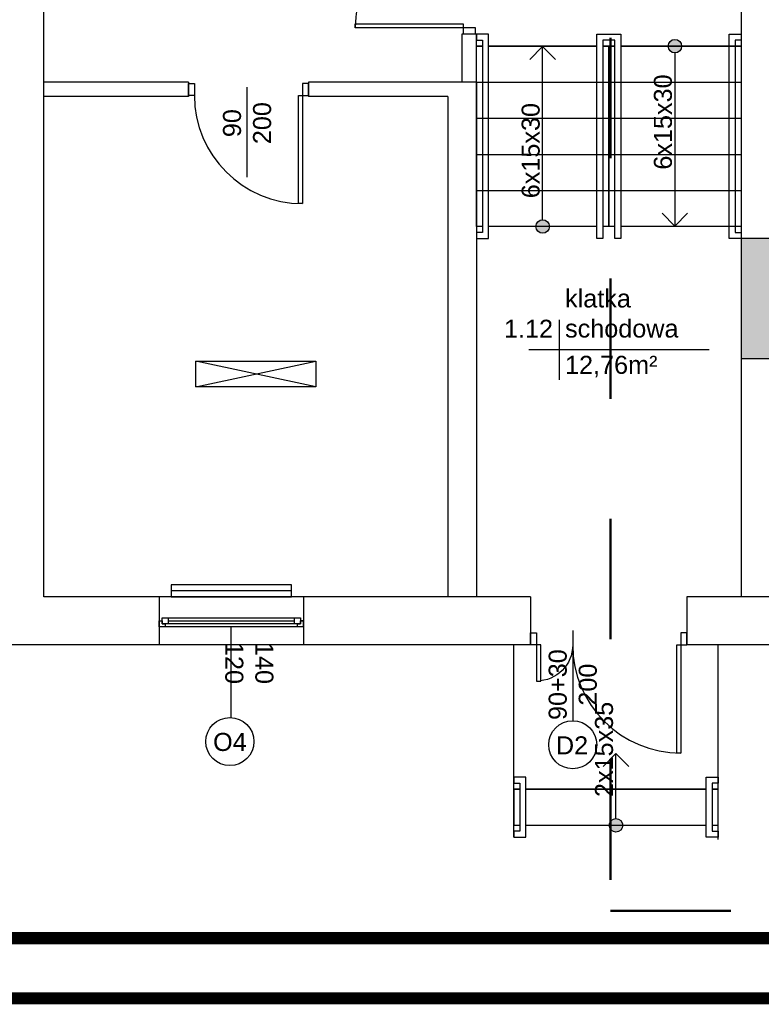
# Model space of a CAD drawing. Header units: millimetres. Extents: x 3698380 to 4312681, y 939872 to 1104488.
# Tile 3 of 93: x 3848815 to 3854984, y 1038441 to 1046630. Entities that reach past the tile are written whole.
import ezdxf
from ezdxf.enums import TextEntityAlignment as Align

# ---------------------------------------------------------------- set-up
doc = ezdxf.new("R2010")
doc.units = ezdxf.units.MM
doc.header["$LTSCALE"] = 10
doc.set_wipeout_variables(frame=1)
doc.linetypes.add('1', pattern=[2, 1, -1])
doc.linetypes.add('ACAD_ISO03W100', pattern=[30, 12, -18])
for name, color, linetype in [('__INST_opisy', 3, 'Continuous'), ('_wytyczne ele', 6, 'Continuous'), ('A_kreskowanie', 8, 'Continuous'), ('A_sc_istn', 252, 'Continuous'), ('A_sc_proj', 2, 'Continuous'), ('A_wymiary', 1, 'Continuous')]:
    doc.layers.add(name, color=color, linetype=linetype)
doc.layers.add('HVAC_zakres_opracowania', color=1, linetype='1', lineweight=50)
doc.styles.get("Standard").update_dxf_attribs({"font": 'arial.ttf'})
doc.linetypes.add('TRACKS', pattern='A,0.15,[130,ltypeshp.shx,S=0.25,R=0,X=0,Y=0],0.15', length=0.3)

# ---------------------------------------------------------------- blocks, each defined once
blk = doc.blocks.new('*U196')
blk.add_arc((0, 0), 900, 0, 90)
blk.add_wipeout([(0, 900), (35, 900), (35, 0), (0, 0)])
blk.add_wipeout([(0, 900), (35, 900), (35, 0), (0, 0)])
blk.add_wipeout([(0, 900), (35, 900), (35, 0), (0, 0)])
for points in [[(35, 900), (35, 0), (0, 0), (0, 900)], [(-50, -100), (0, -100), (0, 0), (-50, 0)]]:
    blk.add_lwpolyline(points, close=True)
blk = doc.blocks.new('*U192')
blk.add_arc((0, 0), 300, 0, 90)
blk.add_wipeout([(0, 300), (35, 300), (35, 0), (0, 0)])
blk.add_wipeout([(0, 300), (35, 300), (35, 0), (0, 0)])
blk.add_wipeout([(0, 300), (35, 300), (35, 0), (0, 0)])
for points in [[(35, 300), (35, 0), (0, 0), (0, 300)], [(-50, -100), (0, -100), (0, 0), (-50, 0)]]:
    blk.add_lwpolyline(points, close=True)
blk = doc.blocks.new('*U338')
at = {"color": 252}
blk.add_lwpolyline([(75, 0), (0, 0)], dxfattribs=at)
for tag, p in [('S', (30, 5)), ('H', (30, -20))]:
    blk.add_attdef(tag, text='', height=15, dxfattribs=at).set_placement(p, align=Align.CENTER)
blk = doc.blocks.new('*U460')
at = {"color": 252}
for p, q in [((-32.5, 20), (-37.5, 20)), ((-35, 15), (-35, 17.5)), ((-35, 17.5), (-32.5, 17.5)), ((-30, 17.5), (-35, 17.5)), ((-35, 17.5), (-35, 12.5)), ((-32.5, 17.5), (-32.5, 20)), ((77.5, 20), (-32.5, 20)), ((-30, 12.5), (-30, 17.5)), ((75, 17.5), (-30, 17.5)), ((80, 17.5), (75, 17.5)), ((75, 17.5), (75, 12.5)), ((82.5, 20), (77.5, 20)), ((77.5, 20), (77.5, 17.5)), ((77.5, 17.5), (80, 17.5)), ((80, 17.5), (80, 15)), ((80, 12.5), (80, 17.5)), ((-37.5, 15), (-35, 15)), ((-35, 12.5), (-30, 12.5)), ((-30, 15), (75, 15)), ((-30, 12.5), (75, 12.5)), ((-30, 12.5), (75, 12.5)), ((75, 12.5), (80, 12.5)), ((80, 15), (82.5, 15))]:
    blk.add_line(p, q, dxfattribs=at)
for points in [[(-37.5, 20), (-37.5, 15), (-35, 15)], [(82.5, 20), (82.5, 15), (80, 15)]]:
    blk.add_lwpolyline(points, dxfattribs=at)
blk = doc.blocks.new('*U203')
blk.add_lwpolyline([(90, 105), (240, 105), (240, -5), (90, -5)], close=True)
blk.add_wipeout([(80, 215), (85, 215), (85, 210), (245, 210), (245, 215), (250, 215), (250, 205), (80, 205)])
for points in [[(80, 215), (85, 215), (85, 210), (245, 210), (245, 215), (250, 215), (250, 205), (80, 205)], [(90, 215), (90, -5), (90, -5), (90, 215)], [(90, 215), (240, 215), (240, 105), (90, 105)]]:
    blk.add_lwpolyline(points, close=True)
for points in [[(250, 115), (250, 110), (85, 110), (85, 100), (250, 100), (250, 95), (80, 95), (80, 115)], [(80, -5), (85, -5), (85, 0), (245, 0), (245, -5), (250, -5), (250, 5), (80, 5)]]:
    blk.add_wipeout(points)
for points in [[(250, 110), (85, 110), (85, 100), (250, 100), (250, 95), (80, 95), (80, 115), (250, 115)], [(80, -5), (85, -5), (85, 0), (245, 0), (245, -5), (250, -5), (250, 5), (80, 5)]]:
    blk.add_lwpolyline(points, close=True)
blk = doc.blocks.new('*U211')
for points in [[(90, 135), (90, -35), (90, -35), (90, 135)], [(90, 135), (120, 135), (120, -35), (90, -35)]]:
    blk.add_lwpolyline(points, close=True)
for points in [[(80, 135), (85, 135), (85, 130), (125, 130), (125, 135), (130, 135), (130, 125), (80, 125)], [(80, -35), (85, -35), (85, -30), (125, -30), (125, -35), (130, -35), (130, -25), (80, -25)]]:
    blk.add_wipeout(points)
for points in [[(80, 135), (85, 135), (85, 130), (125, 130), (125, 135), (130, 135), (130, 125), (80, 125)], [(80, -35), (85, -35), (85, -30), (125, -30), (125, -35), (130, -35), (130, -25), (80, -25)]]:
    blk.add_lwpolyline(points, close=True)
blk = doc.blocks.new('*U210')
h = blk.add_hatch(color=256)
h.dxf.hatch_style = 1
h.paths.add_polyline_path([(5.61, 0, 1), (-5.61, 0, 1)])
at = {"linetype": 'ACAD_ISO03W100', "lineweight": 15}
for q in [(-49, 10.61), (-49, -10.61)]:
    blk.add_line((-59.61, 0), q, dxfattribs=at)
blk.add_line((-5.61, 0), (-59.61, 0))
at = {"ltscale": 100}
blk.add_circle((0, 0), 5.61, dxfattribs=at)
blk.add_attdef('OPIS_SCHODÓW', text='', height=15, rotation=180).set_placement((-63.11, -10), align=Align.MIDDLE_CENTER)
blk = doc.blocks.new('*U213')
h = blk.add_hatch(color=256)
h.dxf.hatch_style = 1
h.paths.add_polyline_path([(5.61, 0, 1), (-5.61, 0, 1)])
at = {"linetype": 'ACAD_ISO03W100', "lineweight": 15}
for q in [(-139, 10.61), (-139, -10.61)]:
    blk.add_line((-149.61, 0), q, dxfattribs=at)
blk.add_line((-5.61, 0), (-149.61, 0))
at = {"ltscale": 100}
blk.add_circle((0, 0), 5.61, dxfattribs=at)
blk.add_attdef('OPIS_SCHODÓW', text='', height=15).set_placement((-63.11, 10), align=Align.MIDDLE_CENTER)
blk = doc.blocks.new('*U202')
h = blk.add_hatch(color=256)
h.dxf.hatch_style = 1
h.paths.add_polyline_path([(5.61, 0, 1), (-5.61, 0, 1)])
at = {"linetype": 'ACAD_ISO03W100', "lineweight": 15}
for q in [(-139, 10.61), (-139, -10.61)]:
    blk.add_line((-149.61, 0), q, dxfattribs=at)
blk.add_line((-5.61, 0), (-149.61, 0))
at = {"ltscale": 100}
blk.add_circle((0, 0), 5.61, dxfattribs=at)
blk.add_attdef('OPIS_SCHODÓW', text='', height=15, rotation=180).set_placement((-63.11, -10), align=Align.MIDDLE_CENTER)
blk = doc.blocks.new('*U469')
at = {"color": 252}
for points in [[(35, 900), (35, 0), (0, 0), (0, 900)], [(-50, -100), (0, -100), (0, 0), (-50, 0)], [(950, 0), (950, -100), (900, -100), (900, 0)]]:
    blk.add_lwpolyline(points, close=True, dxfattribs=at)
blk.add_arc((0, 0), 900, 0, 90, dxfattribs=at)
blk = doc.blocks.new('*U259')
at = {"color": 252}
blk.add_lwpolyline([(75, 0), (0, 0)], dxfattribs=at)
for tag, p in [('H', (30, 20)), ('S', (30, -5))]:
    blk.add_attdef(tag, text='', height=15, rotation=180, dxfattribs=at).set_placement(p, align=Align.CENTER)
blk = doc.blocks.new('d')
at = {"layer": 'A_kreskowanie', "ltscale": 2}
h = blk.add_hatch(color=252, dxfattribs=at)
h.dxf.hatch_style = 1
h.paths.add_polyline_path([(3731432.76, 791007.02), (3731312.76, 791007.02), (3731312.76, 789647.02), (3731432.76, 789647.02)])
h.paths.add_polyline_path([(3732874.74, 789327.02), (3732874.74, 789347.02), (3731432.76, 789347.02), (3731432.76, 789227.02), (3732874.74, 789227.02)])
h.paths.add_polyline_path([(3732754.74, 789227.02), (3732634.74, 789227.02), (3732634.74, 789127.02), (3732754.74, 789127.02)])
h.paths.add_polyline_path([(3734281.53, 789347.02), (3733874.74, 789347.02), (3733874.74, 789227.02), (3734281.53, 789227.02)])
h.paths.add_polyline_path([(3734161.53, 791007.02), (3734041.53, 791007.02), (3734041.53, 790927.02), (3734041.53, 790357.02), (3734041.53, 789347.02), (3734161.53, 789347.02)])
h.paths.add_polyline_path([(3736381.9, 791007.02), (3736261.9, 791007.02), (3736261.9, 789347.02), (3735463.65, 789347.02), (3735314.74, 789347.02), (3735314.74, 789227.02), (3736381.9, 789227.02)])
h.paths.add_polyline_path([(3735583.65, 789227.02), (3735463.65, 789227.02), (3735463.65, 787727.02), (3735583.65, 787727.02)])
h.paths.add_polyline_path([(3732754.74, 788122.56), (3732634.74, 788122.56), (3732634.74, 787727.02), (3732754.74, 787727.02)])
h.paths.add_polyline_path([(3731432.76, 789527.02), (3731312.76, 789527.02), (3731312.76, 787727.02), (3731432.76, 787727.02)])
h.paths.add_polyline_path([(3730049.12, 787727.02), (3729235.08, 787727.02), (3729235.08, 787627.02), (3729285.08, 787627.02), (3729285.08, 787527.02, 0.0278424), (3729290.65, 787427.02), (3730049.12, 787427.02)])
h.paths.add_polyline_path([(3729285.08, 787527.02), (3729235.08, 787527.02), (3729235.08, 787427.02), (3729290.65, 787427.02, -0.0278424)], flags=17)
h.paths.add_polyline_path([(3729285.08, 787627.02), (3729235.08, 787627.02), (3729235.08, 787527.02), (3729285.08, 787527.02)], flags=17)
h.paths.add_polyline_path([(3729114.74, 784607.02), (3728714.74, 784607.02), (3728714.74, 783607.02), (3729114.74, 783607.02)])
h.paths.add_polyline_path([(3729220.66, 783607.02), (3729114.74, 783607.02), (3729114.74, 783487.02), (3729220.66, 783487.02)])
h.paths.add_polyline_path([(3729309.74, 783607.02), (3729220.66, 783607.02), (3729220.66, 783487.02), (3729309.74, 783487.02)])
h.paths.add_polyline_path([(3732204.74, 783607.02), (3730709.74, 783607.02), (3730709.74, 783487.02), (3732204.74, 783487.02)])
h.paths.add_polyline_path([(3732324.74, 783707.02), (3732204.74, 783707.02), (3732204.74, 781627.02), (3732324.74, 781627.02)])
h.paths.add_polyline_path([(3735344.74, 786027.02), (3735224.74, 786027.02), (3732324.74, 786027.02), (3732324.74, 785907.02), (3735224.74, 785907.02), (3735224.74, 781627.02), (3735344.74, 781627.02)])
h.paths.add_polyline_path([(3744114.74, 791127.02), (3735314.74, 791127.02), (3735314.74, 791007.02), (3744114.74, 791007.02)])
h.paths.add_polyline_path([(3740100.05, 791007.02), (3739980.05, 791007.02), (3739980.05, 787727.02), (3740100.05, 787727.02)])
h.paths.add_polyline_path([(3742214.74, 791007.02), (3742094.74, 791007.02), (3742094.74, 787727.02), (3742214.74, 787727.02)])
h.paths.add_polyline_path([(3727024.74, 793327.02), (3726904.74, 793327.02), (3726904.74, 789127.02), (3727024.74, 789127.02)])
at = {"layer": 'A_sc_istn', "color": 252}
for points in [[(3728714.74, 791427.02), (3728714.74, 784607.02)], [(3726964.74, 781227.02), (3722514.74, 781227.02), (3722514.74, 787407.02)], [(3726964.74, 781627.02), (3722914.74, 781627.02), (3722914.74, 787407.02)], [(3726394.74, 785907.02), (3726394.74, 786308.9)], [(3726514.74, 785907.02), (3726514.74, 786308.9)], [(3724117.62, 785907.02), (3722914.74, 785907.02)], [(3724117.62, 785907.02), (3724117.62, 785787.02)], [(3726514.74, 785907.02), (3725117.62, 785907.02)], [(3725117.62, 785907.02), (3725117.62, 785787.02)], [(3726514.74, 785907.02), (3726514.74, 781627.02)], [(3724117.62, 785787.02), (3722914.74, 785787.02)], [(3726274.74, 785787.02), (3725117.62, 785787.02)], [(3726274.74, 785787.02), (3726274.74, 781627.02)], [(3727201.06, 783931.67), (3727201.06, 783431.67)], [(3728451.06, 783681.67), (3726951.06, 783681.67)], [(3724178.91, 783375), (3725178.91, 783587.13)], [(3725178.91, 783375), (3724178.91, 783587.13)], [(3728714.74, 783607.02), (3728714.74, 781627.02)], [(3729114.74, 783607.02), (3728714.74, 783607.02)], [(3723874.74, 781627.02), (3723874.74, 781227.02)], [(3723874.74, 781627.02), (3723874.74, 781227.02)], [(3725074.74, 781627.02), (3725074.74, 781227.02)], [(3725074.74, 781627.02), (3725074.74, 781227.02)], [(3726964.74, 781627.02), (3726964.74, 781227.02)], [(3729309.74, 781627.02), (3728264.74, 781627.02)], [(3728264.74, 781627.02), (3728264.74, 781227.02)], [(3729309.74, 781227.02), (3728264.74, 781227.02)]]:
    blk.add_lwpolyline(points, dxfattribs=at)
for points in [[(3724178.91, 783587.13), (3725178.91, 783587.13), (3725178.91, 783375), (3724178.91, 783375)], [(3724974.74, 781726.99), (3723974.74, 781726.99), (3723974.74, 781626.99), (3724974.74, 781626.99)]]:
    blk.add_lwpolyline(points, close=True, dxfattribs=at)
at = {"layer": 'A_sc_istn', "color": 252, "linetype": 'TRACKS', "ltscale": 20}
blk.add_lwpolyline([(3724974.74, 781676.99), (3723974.74, 781676.99)], dxfattribs=at)
at = {"layer": 'A_sc_istn', "color": 252}
blk.add_circle((3724463.11, 780423.23), 200, dxfattribs=at)
at = {"layer": 'A_sc_istn', "color": 252, "rotation": 180}
blk.add_blockref('*U469', (3725067.62, 785797.02), dxfattribs=at)
at = {"layer": 'A_sc_istn', "color": 252, "linetype": 'ACAD_ISO03W100', "xscale": 10, "yscale": 10, "zscale": 10, "rotation": 270}
blk.add_blockref('*U259', (3724605.62, 785866.69), dxfattribs=at).add_auto_attribs({'S': '90', 'H': '200'})
at = {"layer": 'A_sc_istn', "color": 252, "xscale": -10, "yscale": 10, "zscale": 10}
for name, p, rotation in [('*U460', (3724249.74, 781576.96), 180), ('*U211', (3728174.74, 780927.02), 90)]:
    blk.add_blockref(name, p, dxfattribs=dict(at, rotation=rotation))
at = {"layer": 'A_sc_istn', "color": 252, "linetype": 'ACAD_ISO03W100'}
ref = blk.add_blockref('*U338', (3724474.74, 781376.96), dxfattribs=dict(at, xscale=-10, yscale=10, zscale=10, rotation=90))
ref.add_attrib('S', '120', dxfattribs={"layer": '0', "color": 252, "height": 150, "rotation": 270}).set_placement((3724424.74, 781076.96), align=Align.CENTER)
ref.add_attrib('H', '140', dxfattribs={"layer": '0', "color": 252, "height": 150, "rotation": 270}).set_placement((3724674.74, 781076.96), align=Align.CENTER)
at = {"layer": 'A_sc_istn', "color": 252, "char_height": 300}
for s, insert, attachment_point in [('{\\H0.5x;klatka schodowa}', (3727251.06, 783781.67), 7), ('{\\H0.5x;1.12}', (3727151.06, 783781.67), 9), ('{\\H0.5x;12,76m²}', (3727251.06, 783631.67), 1), ('{\\H0.5x;O4}', (3724323.4, 780343.26), 7)]:
    blk.add_mtext_dynamic_manual_height_columns(s, width=232.5953, gutter_width=12.5, heights=[0], dxfattribs=dict(at, insert=insert, attachment_point=attachment_point))
at = {"layer": 'A_sc_istn', "color": 252}
for points in [[(3726824.74, 779627.02), (3726824.74, 781227.02)], [(3728524.74, 779608.51), (3728524.74, 781227.02)]]:
    blk.add_lwpolyline(points, dxfattribs=at)
at = {"layer": 'A_sc_istn', "color": 252, "xscale": 10, "yscale": 10, "zscale": 10, "rotation": 270}
blk.add_blockref('*U203', (3726564.74, 787107.02), dxfattribs=at)
at = {"layer": 'A_sc_istn', "color": 252, "rotation": 180}
blk.add_blockref('*U196', (3728214.74, 781227.02), dxfattribs=at)
at = {"layer": 'A_sc_istn', "color": 252}
for points in [[(3726394.74, 786308.9), (3726514.74, 786308.9)], [(3726514.74, 785907.02), (3727614.74, 785907.02)], [(3727614.74, 785907.02), (3728714.74, 785907.02)], [(3726514.74, 785607.02), (3727614.74, 785607.02)], [(3727614.74, 785607.02), (3728714.74, 785607.02)], [(3726514.74, 785307.02), (3727614.74, 785307.02)], [(3727614.74, 785307.02), (3728714.74, 785307.02)], [(3726514.74, 785007.02), (3727614.74, 785007.02)], [(3727614.74, 785007.02), (3728714.74, 785007.02)], [(3729114.74, 784607.02), (3728714.74, 784607.02)]]:
    blk.add_lwpolyline(points, dxfattribs=at)
blk.add_circle((3727314.74, 780397.02), 200, dxfattribs=at)
at = {"layer": 'A_sc_proj', "color": 252, "ltscale": 2}
blk.add_line((3728714.74, 784607.02), (3728714.74, 783607.02), dxfattribs=at)
at = {"layer": 'A_sc_istn', "color": 252, "rotation": 90.00000000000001}
blk.add_blockref('*U469', (3726404.74, 786358.9), dxfattribs=at)
at = {"layer": 'A_sc_istn', "color": 252, "xscale": 10, "yscale": 10, "zscale": 10}
for name, p, rotation, values in [('*U202', (3727064.74, 784707.02), 270, {'OPIS_SCHODÓW': '6x15x30'}), ('*U213', (3728164.74, 786207.02), 89.99999999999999, {'OPIS_SCHODÓW': '6x15x30'}), ('*U210', (3727674.74, 779727.02), 270, {'OPIS_SCHODÓW': '2x15x35'})]:
    blk.add_blockref(name, p, dxfattribs=dict(at, rotation=rotation)).add_auto_attribs(values)
at = {"layer": 'A_sc_istn', "color": 252, "xscale": -1, "rotation": 180}
blk.add_blockref('*U192', (3727014.74, 781227.02), dxfattribs=at)
at = {"layer": 'A_sc_istn', "color": 252, "insert": (3727175.03, 780317.06), "char_height": 300, "attachment_point": 7}
blk.add_mtext_dynamic_manual_height_columns('{\\H0.5x;D2}', width=232.5953, gutter_width=12.5, heights=[0], dxfattribs=at)
at = {"layer": 'A_sc_istn', "color": 252, "xscale": 10, "yscale": 10, "zscale": 10, "rotation": 90}
blk.add_blockref('*U338', (3727314.74, 780597.02), dxfattribs=at).add_auto_attribs({'S': '90+30', 'H': '200'})
blk = doc.blocks.new('A$C77EF4F1D')
at = {"layer": 'HVAC_zakres_opracowania', "color": 2, "ltscale": 100}
for p, q in [((-1085.3, -5052.3), (-1085.3, -14310.6)), ((-1085.3, -14310.6), (16739.2, -14310.6))]:
    blk.add_line(p, q, dxfattribs=at)

msp = doc.modelspace()

# ---------------------------------------------------------------- block references
at = {"layer": 'A_wymiary'}
msp.add_blockref('d', (126100.4, 260202.7), dxfattribs=at)

# ---------------------------------------------------------------- next in the draw order: linework, layer by layer
at = {"layer": '__INST_opisy', "ltscale": 2, "const_width": 100}
msp.add_lwpolyline([(3844474.2, 1068191), (3886474.2, 1068191), (3886474.2, 1038491), (3844474.2, 1038491), (3844474.2, 1068191)], dxfattribs=at)
msp.add_lwpolyline([(3844974.2, 1067691), (3885974.2, 1067691), (3885974.2, 1038991), (3844974.2, 1038991)], close=True, dxfattribs=at)

# ---------------------------------------------------------------- next in the draw order: block references
at = {"layer": '_wytyczne ele', "color": 2, "ltscale": 2}
msp.add_blockref('A$C77EF4F1D', (3854815.1, 1053529.8), dxfattribs=at)

doc.saveas('drawing.dxf')
